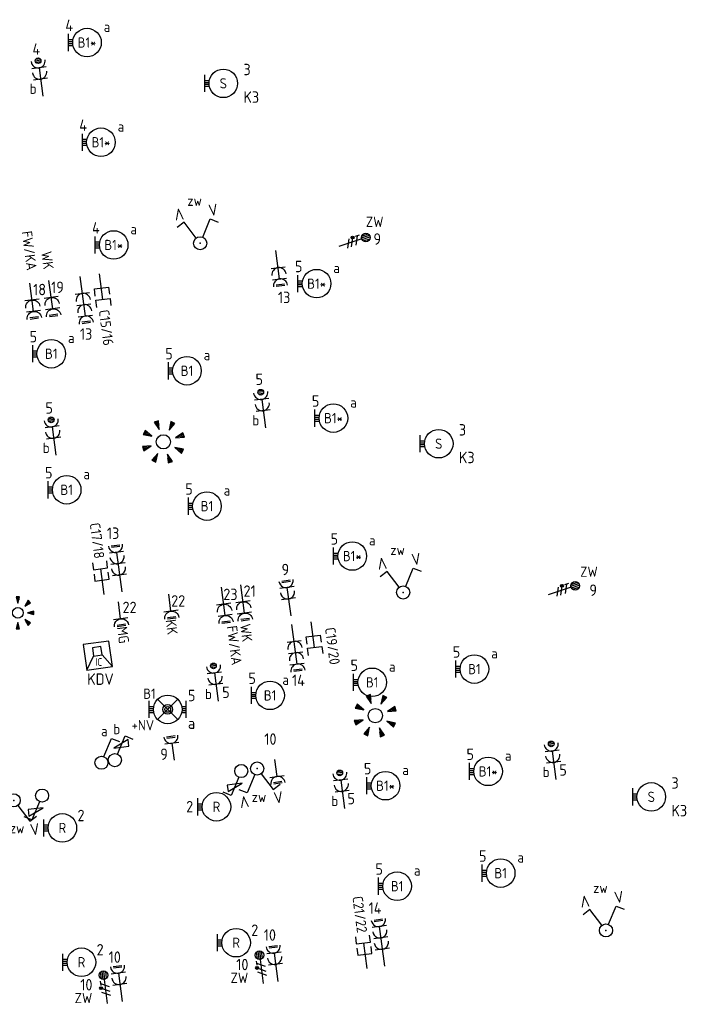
# Model space of a CAD drawing. Header units: millimetres. Extents: x 28812 to 120869, y 26747 to 104834.
# Tile 31 of 36: x 109158 to 120869, y 36013 to 53242. Entities that reach past the tile are written whole.
import ezdxf
from ezdxf.enums import TextEntityAlignment as Align

# ---------------------------------------------------------------- set-up
doc = ezdxf.new("R2010")
doc.units = ezdxf.units.MM
doc.header["$LTSCALE"] = 100
for name, color, linetype in [('EB62203-_ATTRIB', 2, 'Continuous'), ('EB62204-_ATTRIB', 2, 'Continuous'), ('EB63101-_ATTRIB', 2, 'Continuous'), ('EB63102-_ATTRIB', 2, 'Continuous'), ('EB63103-_ATTRIB', 2, 'Continuous'), ('EB63106-_ATTRIB', 2, 'Continuous'), ('EB6422--_ATTRIB', 2, 'Continuous'), ('EB6441--_ATTRIB', 2, 'Continuous'), ('EB6531--_ATTRIB', 2, 'Continuous'), ('EL62203-_KRACHT-WCD230', 3, 'Continuous'), ('EL62204-_KRACHT-ASP230', 3, 'Continuous'), ('EL63101-_LICHT-ARM', 3, 'Continuous'), ('EL63102-_LICHT-SCH', 3, 'Continuous'), ('EL63103-_LICHT-WCD230V', 3, 'Continuous'), ('EL63106-_LICHT-WCDPLAF', 3, 'Continuous'), ('EL63501-_NOODVRL-ARM', 3, 'Continuous'), ('EL6422--_INTERCOM', 3, 'Continuous'), ('EL6441--_DATACOM', 3, 'Continuous'), ('EL6531--_ZONWERING', 3, 'Continuous')]:
    doc.layers.add(name, color=color, linetype=linetype)
doc.styles.add('ISO', font='iso.shx', dxfattribs={"height": 220})
doc.styles.add('NORATT', font='iso.shx')
doc.styles.add('NORDIM', font='isocp.shx')

# ---------------------------------------------------------------- blocks, each defined once
blk = doc.blocks.new('ES3W2L')
for p, q in [((1.25, 2), (-1.25, 2)), ((-0.75, 3.25), (0.75, 3.25)), ((-0.75, 3), (0.75, 3)), ((0, 2), (0, -3)), ((1.25, 0), (-1.25, 0))]:
    blk.add_line(p, q)
for centre in [(0, 3.25), (0, 1.25)]:
    blk.add_arc(centre, 1.25, 180, 0)
at = {"style": 'NORATT'}
for tag, height, flags, p in [('GROEPI', 1.8, 9, (0, 9.5)), ('CODE', 3.5, 8, (0, 4.5)), ('M_CODE', 1.8, 9, (0, 0)), ('VERMOGENI', 1.8, 9, (0, -9.5)), ('DOELI', 1.8, 9, (0, -11.5))]:
    blk.add_attdef(tag, text='', height=height, dxfattribs=dict(at, flags=flags)).set_placement(p, align=Align.MIDDLE_CENTER)
for tag, flags, p in [('VERMOGEN', 9, (-2.5, 5)), ('GROEP', 8, (0, 5)), ('SCHAK', 8, (2.5, 5)), ('GELIJKI', 9, (5, 5)), ('GELIJK', 9, (5, 5)), ('TAL', 8, (2.5, 5)), ('KAST', 9, (7, 5))]:
    blk.add_attdef(tag, text='', height=1.8, rotation=90, dxfattribs=dict(at, flags=flags)).set_placement(p, align=Align.MIDDLE_CENTER)
at = {"style": 'NORATT', "flags": 8}
blk.add_attdef('DOEL', text='', height=1.8, rotation=90, dxfattribs=at).set_placement((-2.5, 5), align=Align.MIDDLE_LEFT)
blk = doc.blocks.new('ES3S1-R')
blk.add_lwpolyline([(0.58, 1), (2.31, 4), (3.61, 3.25)])
at = {"color": 2}
blk.add_lwpolyline([(0.1, 2.12), (2.75, 2.12), (2.75, 3.25)], close=True, dxfattribs=at)
blk.add_circle((0, 0), 1.15)
at = {"style": 'NORATT'}
for tag, flags, p in [('SCHAK', 8, (3, 5.5)), ('KAST', 9, (-3, 0.5)), ('M_CODE', 9, (0, 0)), ('DOEL', 9, (-3, -2)), ('GROEP', 9, (-3, -4.5))]:
    blk.add_attdef(tag, text='', height=1.8, dxfattribs=dict(at, flags=flags)).set_placement(p, align=Align.MIDDLE_CENTER)
blk = doc.blocks.new('ES3W2P')
at = {"color": 0}
for p, q in [((0.43, 3.5), (-0.43, 3.5)), ((1.25, 2), (-1.25, 2)), ((0.5, 3.25), (-0.5, 3.25)), ((0.43, 3), (-0.43, 3)), ((0, 2), (0, -3)), ((1.25, 0), (-1.25, 0))]:
    blk.add_line(p, q, dxfattribs=at)
blk.add_circle((0, 3.25), 0.5, dxfattribs=at)
for centre in [(0, 3.25), (0, 1.25)]:
    blk.add_arc(centre, 1.25, 180, 0, dxfattribs=at)
at = {"color": 0, "style": 'NORATT'}
for tag, flags, p in [('VERMOGEN', 9, (-2.5, 4.5)), ('GROEP', 8, (0, 5.5)), ('KAST', 9, (2.5, 4.5)), ('SCHAK', 8, (-1.5, -1.5)), ('TAL', 8, (1.59, -1.64))]:
    blk.add_attdef(tag, text='', height=1.8, rotation=90, dxfattribs=dict(at, flags=flags)).set_placement(p, align=Align.MIDDLE)
at = {"style": 'NORATT', "width": 0.7, "flags": 8}
blk.add_attdef('DOEL', text='', height=1.8, rotation=90, dxfattribs=at).set_placement((-2.5, 5.5), align=Align.MIDDLE_LEFT)
at = {"style": 'NORATT', "flags": 9}
blk.add_attdef('GELIJK', text='', height=1.8, rotation=90, dxfattribs=at).set_placement((5, 5.5), align=Align.MIDDLE_CENTER)
blk.add_attdef('M_CODE', text='', height=1.8, dxfattribs=at).set_placement((0, 0), align=Align.MIDDLE_CENTER)
blk = doc.blocks.new('ES3G10')
for p, q in [((-3.25, -1.5), (-3.25, 1.5)), ((-3.25, 0.52), (-2.44, 0.52)), ((-3.25, 0.17), (-2.49, 0.17)), ((-3.25, -0.17), (-2.49, -0.17)), ((-3.25, -0.52), (-2.44, -0.52))]:
    blk.add_line(p, q)
blk.add_circle((0, 0), 2.5)
at = {"style": 'NORATT', "flags": 9}
blk.add_attdef('GELIJK', text='', height=1.8, dxfattribs=at).set_placement((3.5, 5), align=Align.MIDDLE_CENTER)
at = {"color": 6, "style": 'NORATT'}
for tag, flags, p in [('SCHAK', 8, (3.5, 2.75)), ('A_CODE', 8, (0, 0)), ('GROEP', 8, (-3.5, -2.75)), ('KAST', 9, (3.5, -2.75))]:
    blk.add_attdef(tag, text='', height=1.8, dxfattribs=dict(at, flags=flags)).set_placement(p, align=Align.MIDDLE)
blk = doc.blocks.new('ES652141')
for p, q in [((-0.2, 3.75), (-0.2, 3)), ((0, 3.75), (0, 2.25)), ((0.2, 3.75), (0.2, 3)), ((-2.79, 2.51), (-2.26, 1.98)), ((-2.65, 2.65), (-1.59, 1.59)), ((-2.51, 2.79), (-1.98, 2.26)), ((2.65, 2.65), (1.59, 1.59)), ((2.51, 2.79), (1.98, 2.26)), ((2.79, 2.51), (2.26, 1.98)), ((-3.75, 0.2), (-3, 0.2)), ((-3.75, 0), (-2.25, 0)), ((3.75, 0), (2.25, 0)), ((3.75, 0.2), (3, 0.2)), ((-3.75, -0.2), (-3, -0.2)), ((-2.65, -2.65), (-1.59, -1.59)), ((2.65, -2.65), (1.59, -1.59)), ((3.75, -0.2), (3, -0.2)), ((-2.79, -2.51), (-2.26, -1.98)), ((-2.51, -2.79), (-1.98, -2.26)), ((-0.2, -3.75), (-0.2, -3)), ((0, -3.75), (0, -2.25)), ((0.2, -3.75), (0.2, -3)), ((2.51, -2.79), (1.98, -2.26)), ((2.79, -2.51), (2.26, -1.98))]:
    blk.add_line(p, q)
for points in [[(0, 2.25), (0.4, 3.75), (-0.4, 3.75)], [(-1.59, 1.59), (-2.37, 2.93), (-2.93, 2.37)], [(1.59, 1.59), (2.93, 2.37), (2.37, 2.93)], [(-2.25, 0), (-3.75, 0.4), (-3.75, -0.4)], [(2.25, 0), (3.75, -0.4), (3.75, 0.4)], [(-1.59, -1.59), (-2.93, -2.37), (-2.37, -2.93)], [(1.59, -1.59), (2.37, -2.93), (2.93, -2.37)], [(0, -2.25), (-0.4, -3.75), (0.4, -3.75)]]:
    blk.add_lwpolyline(points, close=True)
blk.add_circle((0, 0), 1.25)
at = {"style": 'NORATT'}
blk.add_attdef('NUMMER', text='', height=1.8, dxfattribs=at).set_placement((0, 5), align=Align.MIDDLE)
for tag, flags, p in [('PANEEL', 9, (0, 3)), ('CODE', 9, (1, 3.5)), ('GRP', 8, (0, -5)), ('RUIMTE', 9, (0, -7.5))]:
    blk.add_attdef(tag, text='', height=1.8, dxfattribs=dict(at, flags=flags)).set_placement(p, align=Align.MIDDLE_LEFT)
at = {"style": 'NORATT', "flags": 8}
blk.add_attdef('M_CODE', text='', height=1.8, dxfattribs=at).set_placement((0, 0), align=Align.MIDDLE_CENTER)
blk = doc.blocks.new('ES111352')
at = {"color": 0}
blk.add_line((0, 1.5), (0, -3), dxfattribs=at)
for points in [[(-1.25, 2.75), (-1.25, 1.5), (1.25, 1.5), (1.25, 2.75)], [(-1.25, 0.75), (-1.25, -0.5), (1.25, -0.5), (1.25, 0.75)]]:
    blk.add_lwpolyline(points, dxfattribs=at)
at = {"color": 0, "style": 'NORATT', "flags": 8}
blk.add_attdef('NUMMER1', text='', height=1.8, rotation=90, dxfattribs=at).set_placement((-1.5, 4.5), align=Align.MIDDLE_LEFT)
at = {"style": 'NORATT', "flags": 8}
blk.add_attdef('NUMMER', text='', height=1.8, rotation=90, dxfattribs=at).set_placement((1.5, 4.5), align=Align.MIDDLE_LEFT)
at = {"style": 'NORATT'}
for tag, flags, p in [('PANEEL', 9, (0, 3)), ('CODE', 9, (1, 3.5)), ('GRP', 8, (0, -5)), ('RUIMTE', 9, (0, -7.5))]:
    blk.add_attdef(tag, text='', height=1.8, dxfattribs=dict(at, flags=flags)).set_placement(p, align=Align.MIDDLE_LEFT)
at = {"style": 'NORATT', "flags": 8}
blk.add_attdef('M_CODE', text='', height=1.8, dxfattribs=at).set_placement((0, 0), align=Align.MIDDLE_CENTER)
blk = doc.blocks.new('ES3W1L')
for p, q in [((1.25, 0), (-1.25, 0)), ((-0.75, 1.25), (0.75, 1.25)), ((-0.75, 1), (0.75, 1)), ((0, 0), (0, -3))]:
    blk.add_line(p, q)
blk.add_arc((0, 1.25), 1.25, 180, 0)
at = {"style": 'NORATT'}
for tag, flags, p in [('VERMOGEN', 9, (-2.5, 3)), ('GROEP', 8, (0, 3)), ('SCHAK', 8, (2.5, 3)), ('GELIJK', 9, (5, 3)), ('KAST', 9, (7, 3)), ('TAL', 8, (2.5, 3))]:
    blk.add_attdef(tag, text='', height=1.8, rotation=90, dxfattribs=dict(at, flags=flags)).set_placement(p, align=Align.MIDDLE_CENTER)
at = {"style": 'NORATT', "flags": 8}
blk.add_attdef('DOEL', text='', height=1.8, rotation=90, dxfattribs=at).set_placement((-2.5, 3), align=Align.MIDDLE_LEFT)
at = {"style": 'NORATT', "flags": 9}
blk.add_attdef('M_CODE', text='', height=1.8, dxfattribs=at).set_placement((0, 0), align=Align.MIDDLE_CENTER)
blk = doc.blocks.new('ES3S1')
blk.add_lwpolyline([(0.58, 1), (2.31, 4), (3.61, 3.25)])
blk.add_circle((0, 0), 1.15)
at = {"style": 'NORATT'}
for tag, flags, p in [('SCHAK', 8, (3, 5.5)), ('KAST', 9, (-3, 0.5)), ('M_CODE', 9, (0, 0)), ('DOEL', 9, (-3, -2)), ('GROEP', 9, (-3, -4.5))]:
    blk.add_attdef(tag, text='', height=1.8, dxfattribs=dict(at, flags=flags)).set_placement(p, align=Align.MIDDLE_CENTER)
blk = doc.blocks.new('ES3W3L')
at = {"color": 2}
for p, q in [((-0.75, 5.25), (0.75, 5.25)), ((-0.75, 5), (0.75, 5))]:
    blk.add_line(p, q, dxfattribs=at)
at = {"color": 0}
for p, q in [((1.25, 4), (-1.25, 4)), ((0, 4), (0, -3)), ((1.25, 2), (-1.25, 2)), ((1.25, 0), (-1.25, 0))]:
    blk.add_line(p, q, dxfattribs=at)
for centre in [(0, 5.25), (0, 3.25), (0, 1.25)]:
    blk.add_arc(centre, 1.25, 180, 0, dxfattribs=at)
at = {"style": 'NORATT'}
for tag, flags, p in [('VERMOGEN', 9, (-2.5, 7)), ('GROEP', 8, (0, 7)), ('SCHAK', 8, (2.5, 7)), ('GELIJK', 9, (5, 7)), ('TAL', 8, (2.5, 7)), ('KAST', 9, (7, 7))]:
    blk.add_attdef(tag, text='', height=1.8, rotation=90, dxfattribs=dict(at, flags=flags)).set_placement(p, align=Align.MIDDLE_CENTER)
at = {"style": 'NORATT', "flags": 8}
blk.add_attdef('DOEL', text='', height=1.8, rotation=90, dxfattribs=at).set_placement((-2.5, 7), align=Align.MIDDLE_LEFT)
at = {"style": 'NORATT', "flags": 9}
blk.add_attdef('M_CODE', text='', height=1.8, dxfattribs=at).set_placement((0, 0), align=Align.MIDDLE_CENTER)
blk = doc.blocks.new('ES3X5')
at = {"color": 0}
for p, q in [((-0.45, 1.4), (-0.45, 2.6)), ((-0.15, 1.27), (-0.15, 2.73)), ((0.15, 1.27), (0.15, 2.73)), ((0.45, 1.4), (0.45, 2.6)), ((0, 1.25), (0, -3))]:
    blk.add_line(p, q, dxfattribs=at)
at = {"color": 1}
for p, q in [((-0.88, -0.38), (-0.88, 0.01)), ((-0.78, -0.42), (-0.78, 0.06)), ((-0.73, 1.04), (-0.73, 0.3)), ((-0.73, 0.67), (0.73, -0.07)), ((-0.69, -0.42), (-0.69, 0.06)), ((-0.59, -0.38), (-0.59, 0.01)), ((-0.73, -0.18), (0.73, -0.92)), ((-0.73, -0.88), (0.73, -1.62))]:
    blk.add_line(p, q, dxfattribs=at)
at = {"color": 0}
blk.add_circle((0, 2), 0.75, dxfattribs=at)
at = {"color": 1}
blk.add_circle((-0.73, -0.18), 0.245, dxfattribs=at)
at = {"style": 'NORATT'}
for tag, flags, p in [('VERMOGEN', 9, (-2.5, 4.5)), ('GROEP', 8, (0, 4.5)), ('SCHAK', 8, (2.5, 4.5)), ('KAST', 9, (7, 4.5)), ('DOEL', 8, (-2.5, 1))]:
    blk.add_attdef(tag, text='', height=1.8, rotation=90, dxfattribs=dict(at, flags=flags)).set_placement(p, align=Align.MIDDLE_LEFT)
for tag, flags, p in [('GELIJK', 9, (5, 4.5)), ('TAL', 8, (2.5, 4.5))]:
    blk.add_attdef(tag, text='', height=1.8, rotation=90, dxfattribs=dict(at, flags=flags)).set_placement(p, align=Align.MIDDLE_CENTER)
at = {"style": 'NORATT', "flags": 9}
blk.add_attdef('M_CODE', text='', height=1.8, dxfattribs=at).set_placement((0, 0), align=Align.MIDDLE_CENTER)
blk = doc.blocks.new('ES3SZ')
at = {"color": 0}
for points in [[(-0.58, 1), (-2.31, 4), (-3.61, 3.25)], [(0.58, 1), (2.31, 4), (3.61, 3.25)]]:
    blk.add_lwpolyline(points, dxfattribs=at)
blk.add_circle((0, 0), 1.15, dxfattribs=at)
blk.add_point((0, 0), dxfattribs=at)
blk.add_point((0, 0), dxfattribs=at)
at = {"color": 2, "style": 'ISO'}
blk.add_text('V', height=2, rotation=180, dxfattribs=at).set_placement((-3, 5.5), align=Align.MIDDLE_CENTER)
blk.add_text('V', height=2, dxfattribs=at).set_placement((3, 5.5), align=Align.MIDDLE_CENTER)
at = {"style": 'NORATT'}
for tag, flags, p in [('SCHAK', 8, (3, 5.5)), ('KAST', 9, (-3, 0.5)), ('M_CODE', 8, (0, 0)), ('DOEL', 9, (-3, -2)), ('GROEP', 9, (-3, -4.5))]:
    blk.add_attdef(tag, text='', height=1.8, dxfattribs=dict(at, flags=flags)).set_placement(p, align=Align.MIDDLE_CENTER)
for tag, flags, p in [('PANEEL', 9, (0, 3)), ('CODE', 9, (1, 3.5)), ('GRP', 8, (0, -5)), ('RUIMTE', 9, (0, -7.5))]:
    blk.add_attdef(tag, text='', height=1.8, dxfattribs=dict(at, flags=flags)).set_placement(p, align=Align.MIDDLE_LEFT)
blk = doc.blocks.new('ES111605')
at = {"color": 0}
for p, q in [((0, 1), (3, 3)), ((0, -1), (0, 1)), ((-2, -1), (-2, -1)), ((3, -3), (0, -1))]:
    blk.add_line(p, q, dxfattribs=at)
for points in [[(3, 3), (-3, 3), (-3, -3), (3, -3)], [(-2, 1), (-2, -1), (0, -1), (0, 1)]]:
    blk.add_lwpolyline(points, close=True, dxfattribs=at)
at = {"color": 0, "style": 'NORATT', "flags": 8}
for tag, p in [('NUMMER', (5, 0)), ('CODE', (1.5, 0))]:
    blk.add_attdef(tag, text='', height=1.8, rotation=270, dxfattribs=at).set_placement(p, align=Align.MIDDLE)
at = {"style": 'NORATT'}
for tag, flags, p in [('PANEEL', 9, (0, 3)), ('GRP', 8, (0, -5)), ('RUIMTE', 9, (0, -7.5))]:
    blk.add_attdef(tag, text='', height=1.8, dxfattribs=dict(at, flags=flags)).set_placement(p, align=Align.MIDDLE_LEFT)
at = {"style": 'NORATT', "flags": 8}
blk.add_attdef('M_CODE', text='', height=1.8, dxfattribs=at).set_placement((0, 0), align=Align.MIDDLE_CENTER)
blk = doc.blocks.new('EJ3T01')
at = {"color": 0}
for p, q in [((-1.77, 1.77), (1.77, -1.77)), ((1.77, 1.77), (-1.77, -1.77)), ((-3.25, -1.5), (-3.25, 1.5)), ((-3.25, 0.52), (-2.44, 0.52)), ((-3.25, 0.17), (-2.49, 0.17)), ((2.44, 0.52), (3.25, 0.52)), ((2.49, 0.17), (3.25, 0.17)), ((3.25, -1.5), (3.25, 1.5)), ((-3.25, -0.17), (-2.49, -0.17)), ((-3.25, -0.52), (-2.44, -0.52)), ((2.44, -0.52), (3.25, -0.52)), ((2.49, -0.17), (3.25, -0.17))]:
    blk.add_line(p, q, dxfattribs=at)
blk.add_lwpolyline([(1.77, -1.77), (1.75, -1.75)], dxfattribs=at)
for radius in [2.5, 0.85, 0.5]:
    blk.add_circle((0, 0), radius, dxfattribs=at)
at = {"style": 'NORATT', "flags": 9}
blk.add_attdef('GELIJK', text='', height=1.8, dxfattribs=at).set_placement((3.5, 5), align=Align.MIDDLE_CENTER)
at = {"color": 0, "style": 'NORATT'}
for tag, flags, p in [('A_CODE', 8, (-3.5, 2.75)), ('SCHAK', 8, (3.5, 2.75)), ('GROEP', 8, (-3.5, -2.75)), ('KAST', 9, (3.5, -2.75))]:
    blk.add_attdef(tag, text='', height=1.8, dxfattribs=dict(at, flags=flags)).set_placement(p, align=Align.MIDDLE)

msp = doc.modelspace()

# ---------------------------------------------------------------- block references
at = {"layer": 'EL62203-_KRACHT-WCD230'}
ref = msp.add_blockref('ES3W2L', (109372, 48336, -13800), dxfattribs=dict(at, xscale=-100.0000000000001, yscale=100.0000000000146, zscale=100, rotation=187.4999999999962))
ref.add_attrib('DOEL', 'FW/KA', dxfattribs={"layer": 'EB62203-_ATTRIB', "color": 1, "height": 180, "rotation": 277.5, "style": 'NORATT', "flags": 8}).set_placement((109371, 48858, -13800), align=Align.MIDDLE_RIGHT)
ref = msp.add_blockref('ES3W2L', (109709, 48381), dxfattribs=dict(at, xscale=-100.0000000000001, yscale=100.0000000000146, zscale=100, rotation=187.4999999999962))
ref.add_attrib('DOEL', 'WK', dxfattribs={"layer": 'EB62203-_ATTRIB', "color": 1, "height": 180, "rotation": 277.5, "style": 'NORATT', "flags": 8}).set_placement((109664, 48876), align=Align.MIDDLE_RIGHT)
ref = msp.add_blockref('ES3W2L', (112726, 43013, -13800), dxfattribs=dict(at, xscale=-100.0000000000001, yscale=100.0000000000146, zscale=100, rotation=187.4999999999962))
ref.add_attrib('DOEL', 'FW/KA', dxfattribs={"layer": 'EB62203-_ATTRIB', "color": 1, "height": 180, "rotation": 277.5, "style": 'NORATT', "flags": 8}).set_placement((112957, 41952), align=Align.MIDDLE_RIGHT)
ref = msp.add_blockref('ES3W2L', (113062, 43057), dxfattribs=dict(at, xscale=-100.0000000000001, yscale=100.0000000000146, zscale=100, rotation=187.4999999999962))
ref.add_attrib('DOEL', 'WK', dxfattribs={"layer": 'EB62203-_ATTRIB', "color": 1, "height": 180, "rotation": 277.5, "style": 'NORATT', "flags": 8}).set_placement((113141, 42357), align=Align.MIDDLE_RIGHT)
at = {"layer": 'EL62204-_KRACHT-ASP230'}
ref = msp.add_blockref('ES3X5', (115021, 49367, -16800), dxfattribs=dict(at, xscale=100, yscale=100, zscale=100, rotation=288.7499999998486))
ref.add_attrib('DOEL', 'ZW', dxfattribs={"layer": 'EB62204-_ATTRIB', "color": 1, "height": 180, "style": 'NORATT', "flags": 8}).set_placement((115212, 49704, -16800), align=Align.MIDDLE_LEFT)
ref = msp.add_blockref('ES3X5', (118682, 43273, -16800), dxfattribs=dict(at, xscale=100, yscale=100, zscale=100, rotation=288.7499999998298))
ref.add_attrib('DOEL', 'ZW', dxfattribs={"layer": 'EB62204-_ATTRIB', "color": 1, "height": 180, "style": 'NORATT', "flags": 8}).set_placement((118960, 43583, -16800), align=Align.MIDDLE_LEFT)
ref = msp.add_blockref('ES3X5', (113379, 36676, -16800), dxfattribs=dict(at, xscale=99.99999999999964, yscale=99.99999999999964, zscale=99.99999999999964, rotation=7.499999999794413))
ref.add_attrib('DOEL', 'ZW', dxfattribs={"layer": 'EB62204-_ATTRIB', "color": 1, "height": 180, "style": 'NORATT', "flags": 8}).set_placement((112846, 36476, -16800), align=Align.MIDDLE_LEFT)
ref = msp.add_blockref('ES3X5', (110651, 36323, -16800), dxfattribs=dict(at, xscale=99.99999999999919, yscale=99.99999999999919, zscale=99.99999999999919, rotation=7.499999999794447))
ref.add_attrib('DOEL', 'ZW', dxfattribs={"layer": 'EB62204-_ATTRIB', "color": 1, "height": 180, "style": 'NORATT', "flags": 8}).set_placement((110119, 36123, -16800), align=Align.MIDDLE_LEFT)
at = {"layer": 'EL63101-_LICHT-ARM'}
ref = msp.add_blockref('ES3G10', (110335, 52842, -14200), dxfattribs=dict(at, xscale=100, yscale=100, zscale=100))
ref.add_attrib('A_CODE', 'B1*', dxfattribs={"layer": 'EB63101-_ATTRIB', "color": 1, "height": 180, "style": 'NORATT', "flags": 8}).set_placement((110335, 52842, -14200), align=Align.MIDDLE)
ref.add_attrib('SCHAK', 'a', dxfattribs={"layer": 'EB63101-_ATTRIB', "color": 1, "height": 180, "style": 'NORATT', "flags": 8}).set_placement((110685, 53117, -14200), align=Align.MIDDLE)
ref = msp.add_blockref('ES3G10', (112719, 52128, -14200), dxfattribs=dict(at, xscale=100, yscale=100, zscale=100))
ref.add_attrib('A_CODE', 'S', dxfattribs={"layer": 'EB63101-_ATTRIB', "color": 1, "height": 180, "style": 'NORATT', "flags": 8}).set_placement((112719, 52128, -14200), align=Align.MIDDLE)
ref = msp.add_blockref('ES3G10', (110579, 51097, -14200), dxfattribs=dict(at, xscale=100, yscale=100, zscale=100))
ref.add_attrib('A_CODE', 'B1*', dxfattribs={"layer": 'EB63101-_ATTRIB', "color": 1, "height": 180, "style": 'NORATT', "flags": 8}).set_placement((110579, 51097, -14200), align=Align.MIDDLE)
ref.add_attrib('SCHAK', 'a', dxfattribs={"layer": 'EB63101-_ATTRIB', "color": 1, "height": 180, "style": 'NORATT', "flags": 8}).set_placement((110929, 51372, -14200), align=Align.MIDDLE)
ref = msp.add_blockref('ES3G10', (110802, 49300, -14200), dxfattribs=dict(at, xscale=100, yscale=100, zscale=100))
ref.add_attrib('A_CODE', 'B1*', dxfattribs={"layer": 'EB63101-_ATTRIB', "color": 1, "height": 180, "style": 'NORATT', "flags": 8}).set_placement((110802, 49300, -14200), align=Align.MIDDLE)
ref.add_attrib('SCHAK', 'a', dxfattribs={"layer": 'EB63101-_ATTRIB', "color": 1, "height": 180, "style": 'NORATT', "flags": 8}).set_placement((111152, 49575, -14200), align=Align.MIDDLE)
ref = msp.add_blockref('ES3G10', (114350, 48623, -14200), dxfattribs=dict(at, xscale=100, yscale=100, zscale=100))
ref.add_attrib('A_CODE', 'B1*', dxfattribs={"layer": 'EB63101-_ATTRIB', "color": 1, "height": 180, "style": 'NORATT', "flags": 8}).set_placement((114350, 48623, -14200), align=Align.MIDDLE)
ref.add_attrib('SCHAK', 'a', dxfattribs={"layer": 'EB63101-_ATTRIB', "color": 1, "height": 180, "style": 'NORATT', "flags": 8}).set_placement((114700, 48898, -14200), align=Align.MIDDLE)
ref = msp.add_blockref('ES3G10', (109710, 47397, -14200), dxfattribs=dict(at, xscale=100, yscale=100, zscale=100))
ref.add_attrib('A_CODE', 'B1', dxfattribs={"layer": 'EB63101-_ATTRIB', "color": 1, "height": 180, "style": 'NORATT', "flags": 8}).set_placement((109710, 47397, -14200), align=Align.MIDDLE)
ref.add_attrib('SCHAK', 'a', dxfattribs={"layer": 'EB63101-_ATTRIB', "color": 1, "height": 180, "style": 'NORATT', "flags": 8}).set_placement((110060, 47672, -14200), align=Align.MIDDLE)
ref = msp.add_blockref('ES3G10', (112083, 47098, -14200), dxfattribs=dict(at, xscale=100, yscale=100, zscale=100))
ref.add_attrib('A_CODE', 'B1', dxfattribs={"layer": 'EB63101-_ATTRIB', "color": 1, "height": 180, "style": 'NORATT', "flags": 8}).set_placement((112083, 47098, -14200), align=Align.MIDDLE)
ref.add_attrib('SCHAK', 'a', dxfattribs={"layer": 'EB63101-_ATTRIB', "color": 1, "height": 180, "style": 'NORATT', "flags": 8}).set_placement((112433, 47373, -14200), align=Align.MIDDLE)
ref = msp.add_blockref('ES3G10', (114645, 46270, -14200), dxfattribs=dict(at, xscale=100, yscale=100, zscale=100))
ref.add_attrib('A_CODE', 'B1*', dxfattribs={"layer": 'EB63101-_ATTRIB', "color": 1, "height": 180, "style": 'NORATT', "flags": 8}).set_placement((114645, 46270, -14200), align=Align.MIDDLE)
ref.add_attrib('SCHAK', 'a', dxfattribs={"layer": 'EB63101-_ATTRIB', "color": 1, "height": 180, "style": 'NORATT', "flags": 8}).set_placement((114995, 46545, -14200), align=Align.MIDDLE)
at = {"layer": 'EL63101-_LICHT-ARM', "xscale": 100.0000000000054, "yscale": 100.0000000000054, "zscale": 100.0000000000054, "rotation": 288.7499999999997}
for p in [(111671, 45855, -14200), (115377, 41064, -31000)]:
    msp.add_blockref('ES652141', p, dxfattribs=at)
at = {"layer": 'EL63101-_LICHT-ARM'}
ref = msp.add_blockref('ES3G10', (116487, 45823, -14200), dxfattribs=dict(at, xscale=100, yscale=100, zscale=100))
ref.add_attrib('A_CODE', 'S', dxfattribs={"layer": 'EB63101-_ATTRIB', "color": 1, "height": 180, "style": 'NORATT', "flags": 8}).set_placement((116487, 45823, -14200), align=Align.MIDDLE)
ref = msp.add_blockref('ES3G10', (109980, 45016, -14200), dxfattribs=dict(at, xscale=100, yscale=100, zscale=100))
ref.add_attrib('A_CODE', 'B1', dxfattribs={"layer": 'EB63101-_ATTRIB', "color": 1, "height": 180, "style": 'NORATT', "flags": 8}).set_placement((109980, 45016, -14200), align=Align.MIDDLE)
ref.add_attrib('SCHAK', 'a', dxfattribs={"layer": 'EB63101-_ATTRIB', "color": 1, "height": 180, "style": 'NORATT', "flags": 8}).set_placement((110330, 45291, -14200), align=Align.MIDDLE)
ref = msp.add_blockref('ES3G10', (112433, 44730, -14200), dxfattribs=dict(at, xscale=100, yscale=100, zscale=100))
ref.add_attrib('A_CODE', 'B1', dxfattribs={"layer": 'EB63101-_ATTRIB', "color": 1, "height": 180, "style": 'NORATT', "flags": 8}).set_placement((112433, 44730, -14200), align=Align.MIDDLE)
ref.add_attrib('SCHAK', 'a', dxfattribs={"layer": 'EB63101-_ATTRIB', "color": 1, "height": 180, "style": 'NORATT', "flags": 8}).set_placement((112783, 45005, -14200), align=Align.MIDDLE)
ref = msp.add_blockref('ES3G10', (114974, 43857, -14200), dxfattribs=dict(at, xscale=100, yscale=100, zscale=100))
ref.add_attrib('A_CODE', 'B1*', dxfattribs={"layer": 'EB63101-_ATTRIB', "color": 1, "height": 180, "style": 'NORATT', "flags": 8}).set_placement((114974, 43857, -14200), align=Align.MIDDLE)
ref.add_attrib('SCHAK', 'a', dxfattribs={"layer": 'EB63101-_ATTRIB', "color": 1, "height": 180, "style": 'NORATT', "flags": 8}).set_placement((115324, 44132, -14200), align=Align.MIDDLE)
at = {"layer": 'EL63101-_LICHT-ARM', "xscale": 75, "yscale": 75, "zscale": 75}
msp.add_blockref('ES652141', (109126, 42863, -33600), dxfattribs=at)
at = {"layer": 'EL63101-_LICHT-ARM'}
ref = msp.add_blockref('ES3G10', (117111, 41879, -14200), dxfattribs=dict(at, xscale=100, yscale=100, zscale=100))
ref.add_attrib('A_CODE', 'B1', dxfattribs={"layer": 'EB63101-_ATTRIB', "color": 1, "height": 180, "style": 'NORATT', "flags": 8}).set_placement((117111, 41879, -14200), align=Align.MIDDLE)
ref.add_attrib('SCHAK', 'a', dxfattribs={"layer": 'EB63101-_ATTRIB', "color": 1, "height": 180, "style": 'NORATT', "flags": 8}).set_placement((117461, 42154, -14200), align=Align.MIDDLE)
ref = msp.add_blockref('ES3G10', (115323, 41647, -14200), dxfattribs=dict(at, xscale=100, yscale=100, zscale=100))
ref.add_attrib('A_CODE', 'B1', dxfattribs={"layer": 'EB63101-_ATTRIB', "color": 1, "height": 180, "style": 'NORATT', "flags": 8}).set_placement((115323, 41647, -14200), align=Align.MIDDLE)
ref.add_attrib('SCHAK', 'a', dxfattribs={"layer": 'EB63101-_ATTRIB', "color": 1, "height": 180, "style": 'NORATT', "flags": 8}).set_placement((115673, 41922, -14200), align=Align.MIDDLE)
ref = msp.add_blockref('ES3G10', (113537, 41419, -14200), dxfattribs=dict(at, xscale=100, yscale=100, zscale=100))
ref.add_attrib('A_CODE', 'B1', dxfattribs={"layer": 'EB63101-_ATTRIB', "color": 1, "height": 180, "style": 'NORATT', "flags": 8}).set_placement((113537, 41419, -14200), align=Align.MIDDLE)
ref.add_attrib('SCHAK', 'a', dxfattribs={"layer": 'EB63101-_ATTRIB', "color": 1, "height": 180, "style": 'NORATT', "flags": 8}).set_placement((113809, 41692, -14200), align=Align.MIDDLE)
ref = msp.add_blockref('ES3G10', (117351, 40089, -14200), dxfattribs=dict(at, xscale=100, yscale=100, zscale=100))
ref.add_attrib('A_CODE', 'B1*', dxfattribs={"layer": 'EB63101-_ATTRIB', "color": 1, "height": 180, "style": 'NORATT', "flags": 8}).set_placement((117351, 40089, -14200), align=Align.MIDDLE)
ref.add_attrib('SCHAK', 'a', dxfattribs={"layer": 'EB63101-_ATTRIB', "color": 1, "height": 180, "style": 'NORATT', "flags": 8}).set_placement((117701, 40364, -14200), align=Align.MIDDLE)
ref = msp.add_blockref('ES3G10', (115556, 39838, -14200), dxfattribs=dict(at, xscale=100, yscale=100, zscale=100))
ref.add_attrib('A_CODE', 'B1*', dxfattribs={"layer": 'EB63101-_ATTRIB', "color": 1, "height": 180, "style": 'NORATT', "flags": 8}).set_placement((115556, 39838, -14200), align=Align.MIDDLE)
ref.add_attrib('SCHAK', 'a', dxfattribs={"layer": 'EB63101-_ATTRIB', "color": 1, "height": 180, "style": 'NORATT', "flags": 8}).set_placement((115906, 40113, -14200), align=Align.MIDDLE)
ref = msp.add_blockref('ES3G10', (120204, 39643, -14200), dxfattribs=dict(at, xscale=100, yscale=100, zscale=100))
ref.add_attrib('A_CODE', 'S', dxfattribs={"layer": 'EB63101-_ATTRIB', "color": 1, "height": 180, "style": 'NORATT', "flags": 8}).set_placement((120204, 39643, -14200), align=Align.MIDDLE)
ref = msp.add_blockref('ES3G10', (112599, 39469, -14000), dxfattribs=dict(at, xscale=100, yscale=100, zscale=100))
ref.add_attrib('A_CODE', 'R', dxfattribs={"layer": 'EB63101-_ATTRIB', "color": 1, "height": 180, "style": 'NORATT', "flags": 8}).set_placement((112599, 39469, -14000), align=Align.MIDDLE)
ref = msp.add_blockref('ES3G10', (109904, 39099, -14000), dxfattribs=dict(at, xscale=100, yscale=100, zscale=100))
ref.add_attrib('A_CODE', 'R', dxfattribs={"layer": 'EB63101-_ATTRIB', "color": 1, "height": 180, "style": 'NORATT', "flags": 8}).set_placement((109904, 39099, -14000), align=Align.MIDDLE)
ref = msp.add_blockref('ES3G10', (117570, 38308, -14200), dxfattribs=dict(at, xscale=100, yscale=100, zscale=100))
ref.add_attrib('A_CODE', 'B1', dxfattribs={"layer": 'EB63101-_ATTRIB', "color": 1, "height": 180, "style": 'NORATT', "flags": 8}).set_placement((117570, 38308, -14200), align=Align.MIDDLE)
ref.add_attrib('SCHAK', 'a', dxfattribs={"layer": 'EB63101-_ATTRIB', "color": 1, "height": 180, "style": 'NORATT', "flags": 8}).set_placement((117920, 38583, -14200), align=Align.MIDDLE)
ref = msp.add_blockref('ES3G10', (115759, 38080, -14200), dxfattribs=dict(at, xscale=100, yscale=100, zscale=100))
ref.add_attrib('A_CODE', 'B1', dxfattribs={"layer": 'EB63101-_ATTRIB', "color": 1, "height": 180, "style": 'NORATT', "flags": 8}).set_placement((115759, 38080, -14200), align=Align.MIDDLE)
ref.add_attrib('SCHAK', 'a', dxfattribs={"layer": 'EB63101-_ATTRIB', "color": 1, "height": 180, "style": 'NORATT', "flags": 8}).set_placement((116109, 38355, -14200), align=Align.MIDDLE)
ref = msp.add_blockref('ES3G10', (112943, 37091, -14000), dxfattribs=dict(at, xscale=100, yscale=100, zscale=100))
ref.add_attrib('A_CODE', 'R', dxfattribs={"layer": 'EB63101-_ATTRIB', "color": 1, "height": 180, "style": 'NORATT', "flags": 8}).set_placement((112943, 37091, -14000), align=Align.MIDDLE)
ref = msp.add_blockref('ES3G10', (110238, 36749, -14000), dxfattribs=dict(at, xscale=100, yscale=100, zscale=100))
ref.add_attrib('A_CODE', 'R', dxfattribs={"layer": 'EB63101-_ATTRIB', "color": 1, "height": 180, "style": 'NORATT', "flags": 8}).set_placement((110238, 36749, -14000), align=Align.MIDDLE)
at = {"layer": 'EL63102-_LICHT-SCH'}
ref = msp.add_blockref('ES3S1', (110587, 40240, -16800), dxfattribs=dict(at, xscale=100, yscale=100, zscale=100, rotation=7.499999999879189))
ref.add_attrib('SCHAK', 'a', dxfattribs={"layer": 'EB63102-_ATTRIB', "color": 1, "height": 180, "style": 'NORATT', "flags": 8}).set_placement((110638, 40794, -16800), align=Align.MIDDLE_CENTER)
ref = msp.add_blockref('ES3S1-R', (110823, 40286, -16800), dxfattribs=dict(at, xscale=99.99999999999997, yscale=99.99999999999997, zscale=99.99999999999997, rotation=7.499999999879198))
ref.add_attrib('SCHAK', 'b', dxfattribs={"layer": 'EB63102-_ATTRIB', "color": 1, "height": 180, "style": 'NORATT', "flags": 8}).set_placement((110855, 40829, -16800), align=Align.MIDDLE_CENTER)
for p, xscale, yscale, zscale, rotation in [((113033, 40095, 150), 100.0000000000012, 100.0000000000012, 100.0000000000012, 187.5000000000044), ((109549, 39665), 100.0000000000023, 100.0000000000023, 100.0000000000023, 187.5000000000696)]:
    msp.add_blockref('ES3S1-R', p, dxfattribs=dict(at, xscale=xscale, yscale=yscale, zscale=zscale, rotation=rotation))
ref = msp.add_blockref('ES3SZ', (113312, 40138, -15600), dxfattribs=dict(at, xscale=100, yscale=100, zscale=100, rotation=187.5000000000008))
ref.add_attrib('SCHAK', 'zw', dxfattribs={"layer": 'EB63102-_ATTRIB', "color": 1, "height": 180, "style": 'NORATT', "flags": 8}).set_placement((113343, 39641, -15600), align=Align.MIDDLE_CENTER)
ref = msp.add_blockref('ES3SZ', (109053, 39582, -15600), dxfattribs=dict(at, xscale=100.0000000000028, yscale=100.0000000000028, zscale=100.0000000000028, rotation=187.5000000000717))
ref.add_attrib('SCHAK', 'zw', dxfattribs={"layer": 'EB63102-_ATTRIB', "color": 1, "height": 180, "style": 'NORATT', "flags": 8}).set_placement((109112, 39094, -15600), align=Align.MIDDLE_CENTER)
at = {"layer": 'EL63103-_LICHT-WCD230V'}
for name, p, xscale, yscale, zscale, rotation in [('ES3W2L', (113677, 48903), 100.0000000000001, 100.0000000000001, 100.0000000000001, 187.4999999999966), ('ES3W3L', (110254, 48453), 100, 100, 100, 187.4999999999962), ('ES3W3L', (110903, 43525, 15750), 99.99999999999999, 99.99999999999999, 99.99999999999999, 7.499999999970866), ('ES3W2L', (113858, 43107, -15750), 100, 100, 100, 7.500000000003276), ('ES3W3L', (113957, 42364), 100, 100, 100, 187.4999999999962), ('ES3W1L', (111818, 40580), 100.0000000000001, 100.0000000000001, 100.0000000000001, 7.499999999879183), ('ES3W1L', (113658, 40000, -15750), 99.99999999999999, 99.99999999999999, 99.99999999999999, 187.4999999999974), ('ES3W3L', (115499, 36977, 15750), 99.99999999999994, 99.99999999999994, 99.99999999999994, 7.499999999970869), ('ES3W2L', (113632, 36712), 100.0000000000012, 100.0000000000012, 100.0000000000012, 7.49999999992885), ('ES3W2L', (110910, 36361), 100.000000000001, 100.000000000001, 100.000000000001, 7.499999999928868)]:
    msp.add_blockref(name, p, dxfattribs=dict(at, xscale=xscale, yscale=yscale, zscale=zscale, rotation=rotation))
ref = msp.add_blockref('ES3W1L', (110923, 42759, -15750), dxfattribs=dict(at, xscale=-99.99999999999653, yscale=100.0000000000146, zscale=100, rotation=187.4999999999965))
ref.add_attrib('DOEL', 'MG', dxfattribs={"layer": 'EB63103-_ATTRIB', "color": 1, "height": 180, "rotation": 277.5, "style": 'NORATT', "flags": 8}).set_placement((110985, 42330, -15750), align=Align.MIDDLE_RIGHT)
ref = msp.add_blockref('ES3W1L', (111803, 42891, -15750), dxfattribs=dict(at, xscale=-100.0000000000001, yscale=100.0000000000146, zscale=100, rotation=187.4999999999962))
ref.add_attrib('DOEL', 'KK', dxfattribs={"layer": 'EB63103-_ATTRIB', "color": 1, "height": 180, "rotation": 277.5, "style": 'NORATT', "flags": 8}).set_placement((111833, 42483, -15750), align=Align.MIDDLE_RIGHT)
at = {"layer": 'EL63106-_LICHT-WCDPLAF'}
ref = msp.add_blockref('ES3W2P', (109522, 52202, -10800), dxfattribs=dict(at, xscale=100.0000000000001, yscale=100.0000000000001, zscale=100.0000000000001, rotation=7.499999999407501))
ref.add_attrib('SCHAK', 'b', dxfattribs={"layer": 'EB63106-_ATTRIB', "color": 1, "height": 180, "style": 'NORATT', "flags": 8}).set_placement((109393, 52034, -10800), align=Align.MIDDLE)
ref = msp.add_blockref('ES3W2P', (113416, 46400, -10800), dxfattribs=dict(at, xscale=100.0000000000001, yscale=100.0000000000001, zscale=100.0000000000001, rotation=7.499999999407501))
ref.add_attrib('SCHAK', 'b', dxfattribs={"layer": 'EB63106-_ATTRIB', "color": 1, "height": 180, "style": 'NORATT', "flags": 8}).set_placement((113287, 46232, -10800), align=Align.MIDDLE)
ref = msp.add_blockref('ES3W2P', (109751, 45918, -10800), dxfattribs=dict(at, xscale=100.0000000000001, yscale=100.0000000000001, zscale=100.0000000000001, rotation=7.499999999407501))
ref.add_attrib('SCHAK', 'b', dxfattribs={"layer": 'EB63106-_ATTRIB', "color": 1, "height": 180, "style": 'NORATT', "flags": 8}).set_placement((109622, 45750, -10800), align=Align.MIDDLE)
ref = msp.add_blockref('ES3W2P', (112589, 41612, -10800), dxfattribs=dict(at, xscale=100.0000000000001, yscale=100.0000000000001, zscale=100.0000000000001, rotation=7.499999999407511))
ref.add_attrib('SCHAK', 'b', dxfattribs={"layer": 'EB63106-_ATTRIB', "color": 1, "height": 180, "style": 'NORATT', "flags": 8}).set_placement((112460, 41443, -10800), align=Align.MIDDLE)
ref = msp.add_blockref('ES3W2P', (118496, 40247, -10800), dxfattribs=dict(at, xscale=100.0000000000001, yscale=100.0000000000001, zscale=100.0000000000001, rotation=7.499999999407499))
ref.add_attrib('SCHAK', 'b', dxfattribs={"layer": 'EB63106-_ATTRIB', "color": 1, "height": 180, "style": 'NORATT', "flags": 8}).set_placement((118366, 40079, -10800), align=Align.MIDDLE)
ref = msp.add_blockref('ES3W2P', (114798, 39739, -10800), dxfattribs=dict(at, xscale=100.0000000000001, yscale=100.0000000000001, zscale=100.0000000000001, rotation=7.499999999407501))
ref.add_attrib('SCHAK', 'b', dxfattribs={"layer": 'EB63106-_ATTRIB', "color": 1, "height": 180, "style": 'NORATT', "flags": 8}).set_placement((114669, 39571, -10800), align=Align.MIDDLE)
at = {"layer": 'EL63501-_NOODVRL-ARM'}
ref = msp.add_blockref('EJ3T01', (111747, 41173, -14200), dxfattribs=dict(at, xscale=100, yscale=100, zscale=100))
ref.add_attrib('A_CODE', 'B1', dxfattribs={"layer": '0', "color": 1, "height": 180, "style": 'NORATT', "flags": 8}).set_placement((111427, 41448, -14200), align=Align.MIDDLE)
ref.add_attrib('GROEP', '+NV', dxfattribs={"layer": '0', "color": 1, "height": 180, "style": 'NORATT', "flags": 8}).set_placement((111312, 40898, -14200), align=Align.MIDDLE)
at = {"layer": 'EL6422--_INTERCOM'}
ref = msp.add_blockref('ES111605', (110524, 42115, -31000), dxfattribs=dict(at, xscale=74.99999999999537, yscale=74.99999999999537, zscale=74.99999999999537, rotation=278.0648633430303))
ref.add_attrib('CODE', 'IC', dxfattribs={"layer": 'EB6422--_ATTRIB', "color": 1, "height": 135, "style": 'NORATT', "flags": 8}).set_placement((110540, 42003, -31000), align=Align.MIDDLE)
at = {"layer": 'EL6441--_DATACOM'}
ref = msp.add_blockref('ES111352', (110594, 48497), dxfattribs=dict(at, xscale=-100.0000000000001, yscale=100.0000000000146, zscale=100, rotation=187.4999999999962))
ref.add_attrib('NUMMER1', 'C15/16', dxfattribs={"layer": 'EB6441--_ATTRIB', "color": 1, "height": 180, "rotation": 277.5, "style": 'NORATT', "flags": 8}).set_placement((110712, 47542), align=Align.MIDDLE_RIGHT)
ref = msp.add_blockref('ES111352', (110592, 43484), dxfattribs=dict(at, xscale=100.0000000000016, yscale=100.0000000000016, zscale=100.0000000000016, rotation=7.499999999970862))
ref.add_attrib('NUMMER1', 'C17/18', dxfattribs={"layer": 'EB6441--_ATTRIB', "color": 1, "height": 180, "rotation": 277.5, "style": 'NORATT', "flags": 8}).set_placement((110553, 43814), align=Align.MIDDLE_RIGHT)
ref = msp.add_blockref('ES111352', (114297, 42408), dxfattribs=dict(at, xscale=-100.0000000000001, yscale=100.0000000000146, zscale=100, rotation=187.4999999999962))
ref.add_attrib('NUMMER1', 'C19/20', dxfattribs={"layer": 'EB6441--_ATTRIB', "color": 1, "height": 180, "rotation": 277.5, "style": 'NORATT', "flags": 8}).set_placement((114671, 41959), align=Align.MIDDLE_RIGHT)
ref = msp.add_blockref('ES111352', (115188, 36936), dxfattribs=dict(at, xscale=100.0000000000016, yscale=100.0000000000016, zscale=100.0000000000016, rotation=7.499999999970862))
ref.add_attrib('NUMMER1', 'C21/22', dxfattribs={"layer": 'EB6441--_ATTRIB', "color": 1, "height": 180, "rotation": 277.5, "style": 'NORATT', "flags": 8}).set_placement((115149, 37266), align=Align.MIDDLE_RIGHT)
at = {"layer": 'EL6531--_ZONWERING'}
ref = msp.add_blockref('ES3SZ', (112315, 49330, -15300), dxfattribs=dict(at, xscale=99.99999999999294, yscale=99.99999999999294, zscale=99.99999999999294, rotation=7.499999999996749))
ref.add_attrib('SCHAK', 'zw', dxfattribs={"layer": 'EB6531--_ATTRIB', "color": 1, "height": 180, "style": 'NORATT', "flags": 8}).set_placement((112217, 50074, -15300), align=Align.MIDDLE)
ref = msp.add_blockref('ES3SZ', (115865, 43220, -16800), dxfattribs=dict(at, xscale=99.99999999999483, yscale=99.99999999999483, zscale=99.99999999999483, rotation=7.500000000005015))
ref.add_attrib('SCHAK', 'zw', dxfattribs={"layer": 'EB6531--_ATTRIB', "color": 1, "height": 180, "style": 'NORATT', "flags": 8}).set_placement((115767, 43963, -16800), align=Align.MIDDLE)
ref = msp.add_blockref('ES3SZ', (119412, 37306, -16800), dxfattribs=dict(at, xscale=99.99999999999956, yscale=99.99999999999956, zscale=99.99999999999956, rotation=7.500000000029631))
ref.add_attrib('SCHAK', 'zw', dxfattribs={"layer": 'EB6531--_ATTRIB', "color": 1, "height": 180, "style": 'NORATT', "flags": 8}).set_placement((119314, 38049, -16800), align=Align.MIDDLE)

# ---------------------------------------------------------------- texts
at = {"layer": 'EL63101-_LICHT-ARM', "color": 1, "style": 'NORDIM'}
for s, p in [('4', (109956, 53042, -32550)), ('4', (109381, 52629, -35150)), ('3', (113071, 52270, -16600)), ('K3', (113071, 51787, -16600)), ('4', (110200, 51296, -32550)), ('4', (110424, 49499, -32550)), ('5', (113971, 48823, -32550)), ('5', (109331, 47596, -32550)), ('5', (111704, 47297, -32550)), ('5', (113282, 46850, -32550)), ('5', (109608, 46348, -32550)), ('5', (114267, 46469, -32550)), ('3', (116839, 45965, -16600)), ('K3', (116839, 45481, -16600)), ('5', (109601, 45215, -32550)), ('5', (112054, 44930, -32550)), ('5', (114595, 44057, -32550)), ('5', (116732, 42079, -32550)), ('5', (114944, 41846, -32550)), ('KDV', (110338, 41603, -32550)), ('5', (113158, 41618, -32550)), ('5', (112699, 41373, -35150)), ('5', (112100, 41316, -16600)), ('a', (112100, 40832, -16600)), ('5', (116972, 40288, -32550)), ('5', (115177, 40037, -32550)), ('5', (118597, 40014, -35150)), ('3', (120557, 39786, -16600)), ('5', (114890, 39513, -35150)), ('2', (112069, 39372, -16400)), ('K3', (120557, 39302, -16600)), ('2', (110169, 39217, -16400)), ('5', (117191, 38507, -32550)), ('5', (115380, 38279, -32550)), ('2', (113208, 37210, -16400)), ('2', (110503, 36868, -16400))]:
    msp.add_text(s, height=200, dxfattribs=at).set_placement(p)
at = {"layer": 'EL63103-_LICHT-WCD230V', "color": 7, "style": 'NORDIM'}
for s, p in [('9', (115345, 49304, -50200)), ('18', (109393, 48420, -33400)), ('19', (109708, 48459, -33400)), ('13', (113675, 48282, -17650)), ('13', (110211, 47642, -33400)), ('13', (110683, 44156, -33400)), ('9', (113737, 43521, -33400)), ('23', (112719, 43086, -33400)), ('21', (113073, 43143, -33400)), ('9', (119122, 43159, -33400)), ('22', (111808, 42972, -33400)), ('22', (110957, 42858, -33400)), ('14', (113921, 41583, -33400)), ('10', (113436, 40554, -33400)), ('9', (111616, 40289, -33400)), ('14', (115261, 37596, -33400)), ('10', (113427, 37125, -33400)), ('10', (110714, 36739, -33400)), ('10', (112945, 36609, -33400)), ('10', (110217, 36256, -33400))]:
    msp.add_text(s, height=200, dxfattribs=at).set_placement(p)

doc.saveas('drawing.dxf')
